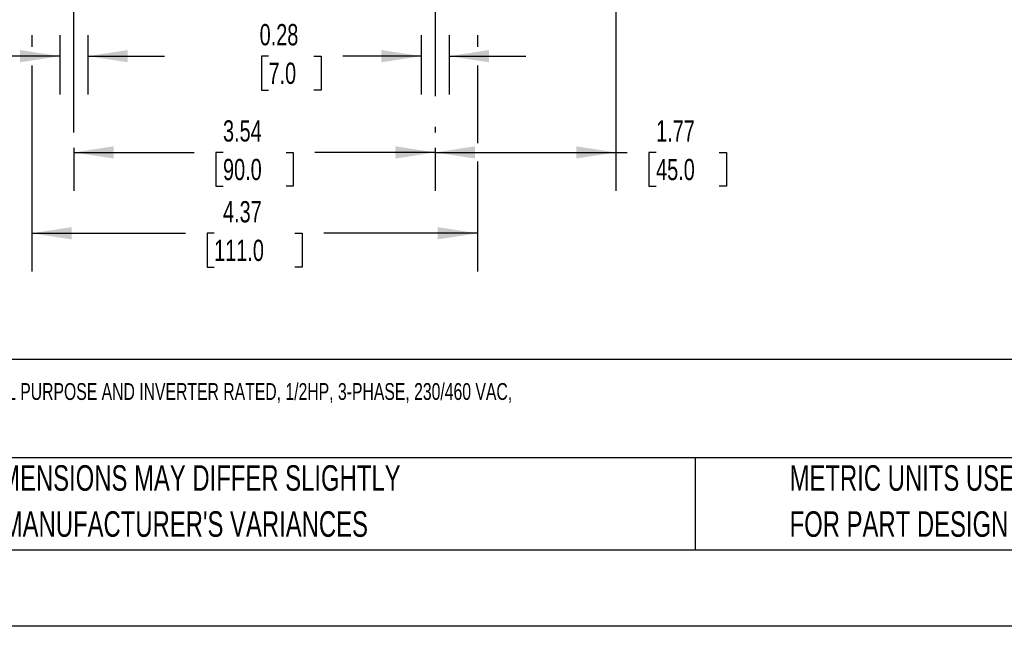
# Model space of a CAD drawing. Header units: inches. Extents: x 0 to 33, y 0 to 25.5.
# Tile 2 of 17: x 7.6 to 17.3, y 0 to 5.9. Entities that reach past the tile are written whole.
import ezdxf

# ---------------------------------------------------------------- set-up
doc = ezdxf.new("R2010")
doc.units = ezdxf.units.IN
doc.header["$LTSCALE"] = 3
doc.header["$MEASUREMENT"] = 0
doc.linetypes.add('CENTERX2', pattern=[0.8, 0.5, -0.1, 0.1, -0.1])
doc.layers.add('CENTER', color=40, linetype='CENTERX2')
doc.layers.add('DIMENSIONS', color=140, linetype='Continuous', lineweight=25)
doc.layers.add('TEXT', color=140, linetype='Continuous', lineweight=25)
doc.styles.add('SLDTEXTSTYLE0', font='TXT', dxfattribs={"width": 0.7})
doc.dimstyles.new('SLDDIMSTYLE0', dxfattribs={"dimtxt": 0.208333, "dimasz": 0.39, "dimexe": 0, "dimexo": 0.0625, "dimgap": 0.052083, "dimtad": 0, "dimtih": 1, "dimtoh": 1, "dimrnd": 1e-09, "dimdsep": 46, "dimtxsty": 'SLDTEXTSTYLE0', "dimsah": 1, "dimcen": 0.09, "dimadec": 0, "dimazin": 2, "dimtfac": 1, "dimtmove": 0, "dimatfit": 0, "dimfxl": 0, "dimfrac": 2, "dimtolj": 1, "dimtzin": 12, "dimarcsym": 0})
doc.dimstyles.new('SLDDIMSTYLE1', dxfattribs={"dimtxt": 0.208333, "dimasz": 0.39, "dimexe": 0, "dimexo": 0.0625, "dimgap": 0.052083, "dimtad": 0, "dimtih": 1, "dimtoh": 1, "dimrnd": 1e-09, "dimzin": 12, "dimdsep": 46, "dimtxsty": 'SLDTEXTSTYLE0', "dimsah": 1, "dimcen": 0.09, "dimadec": 0, "dimazin": 3, "dimtfac": 1, "dimtofl": 0, "dimtmove": 0, "dimatfit": 3, "dimfxl": 0, "dimfrac": 2, "dimtolj": 1, "dimtzin": 12, "dimarcsym": 0})

# ---------------------------------------------------------------- blocks, each defined once
blk = doc.blocks.new('SW_NOTE_0_1')
at = {"layer": 'TEXT', "color": 0, "linetype": 'CENTERX2', "lineweight": 18, "char_height": 0.165, "attachment_point": 1, "style": 'SLDTEXTSTYLE0'}
for s, insert in [('M.G.M. ELECTRIC MOTORS SMX IE2 HIGH EFFICIENCY AC INDUCTION MOTOR, GENERAL PURPOSE AND INVERTER RATED, 1/2HP, 3-PHASE, 230/460 VAC,', (0, 0.2127)), ('1800RPM, TEFC, IEC 71 FRAME, ALUMINUM, RIGID BASE (B3) MOUNT', (0, -0.1323))]:
    blk.add_mtext(s, dxfattribs=dict(at, insert=insert))
blk = doc.blocks.new('SW_NOTE_0_4')
at = {"layer": 'TEXT', "color": 0, "linetype": 'CENTERX2', "lineweight": 18, "char_height": 0.25, "attachment_point": 1, "style": 'SLDTEXTSTYLE0'}
for s, insert in [('PART DIMENSIONS MAY DIFFER SLIGHTLY', (0, 0.3223)), ("DUE TO MANUFACTURER'S VARIANCES", (0, -0.1292))]:
    blk.add_mtext(s, dxfattribs=dict(at, insert=insert))
blk = doc.blocks.new('SW_NOTE_0_7')
at = {"layer": 'TEXT', "color": 0, "linetype": 'CENTERX2', "lineweight": 18, "char_height": 0.25, "attachment_point": 1, "style": 'SLDTEXTSTYLE0'}
for s, insert in [('METRIC UNITS USED', (0, 0.3223)), ('FOR PART DESIGN', (0, -0.1292))]:
    blk.add_mtext(s, dxfattribs=dict(at, insert=insert))
blk = doc.blocks.new('_D')
at = {"layer": 'DIMENSIONS'}
for p, q in [((8.0191, 5.7932), (8.0191, 5.211)), ((8.2947, 5.7932), (8.2947, 5.211)), ((6.4471, 5.5856), (6.3771, 5.5856)), ((6.3771, 5.5856), (6.3771, 5.2543)), ((6.893, 5.5856), (6.963, 5.5856)), ((6.963, 5.5856), (6.963, 5.2543)), ((8.0191, 5.586), (7.1754, 5.586)), ((8.2947, 5.586), (9.0447, 5.586)), ((6.3771, 5.2543), (6.4471, 5.2543)), ((6.963, 5.2543), (6.893, 5.2543))]:
    blk.add_line(p, q, dxfattribs=at)
for points in [[(8.0191, 5.586), (7.6291, 5.646), (7.6291, 5.526)], [(8.2947, 5.586), (8.6847, 5.526), (8.6847, 5.646)]]:
    blk.add_solid(points, dxfattribs=at)
at = {"layer": 'DIMENSIONS', "char_height": 0.20833, "attachment_point": 1, "style": 'SLDTEXTSTYLE0'}
for s, insert in [('0.28', (6.3604, 5.9008)), ('7.0', (6.4471, 5.5228))]:
    blk.add_mtext(s, dxfattribs=dict(at, insert=insert))
blk = doc.blocks.new('_D_1')
at = {"layer": 'DIMENSIONS'}
for p, q in [((11.5624, 5.7932), (11.5624, 5.211)), ((11.838, 5.7932), (11.838, 5.211)), ((10.0649, 5.5856), (9.9949, 5.5856)), ((9.9949, 5.5856), (9.9949, 5.2543)), ((10.5108, 5.5856), (10.5808, 5.5856)), ((10.5808, 5.5856), (10.5808, 5.2543)), ((11.5624, 5.586), (10.7932, 5.586)), ((11.838, 5.586), (12.588, 5.586)), ((9.9949, 5.2543), (10.0649, 5.2543)), ((10.5808, 5.2543), (10.5108, 5.2543))]:
    blk.add_line(p, q, dxfattribs=at)
for points in [[(11.5624, 5.586), (11.1724, 5.646), (11.1724, 5.526)], [(11.838, 5.586), (12.228, 5.526), (12.228, 5.646)]]:
    blk.add_solid(points, dxfattribs=at)
at = {"layer": 'DIMENSIONS', "char_height": 0.20833, "attachment_point": 1, "style": 'SLDTEXTSTYLE0'}
for s, insert in [('0.28', (9.9782, 5.9008)), ('7.0', (10.0649, 5.5228))]:
    blk.add_mtext(s, dxfattribs=dict(at, insert=insert))
blk = doc.blocks.new('_D_2')
at = {"layer": 'DIMENSIONS'}
for p, q in [((7.7435, 5.7932), (7.7435, 5.676)), ((12.1136, 5.7932), (12.1136, 5.676)), ((7.7435, 5.496), (7.7435, 3.476)), ((12.1136, 5.496), (12.1136, 4.733)), ((12.1136, 4.553), (12.1136, 3.476)), ((7.7435, 3.851), (9.2499, 3.851)), ((9.5323, 3.8506), (9.4623, 3.8506)), ((9.4623, 3.8506), (9.4623, 3.5193)), ((10.3248, 3.8506), (10.3948, 3.8506)), ((10.3948, 3.8506), (10.3948, 3.5193)), ((12.1136, 3.851), (10.6073, 3.851)), ((9.4623, 3.5193), (9.5323, 3.5193)), ((10.3948, 3.5193), (10.3248, 3.5193))]:
    blk.add_line(p, q, dxfattribs=at)
for points in [[(7.7435, 3.851), (8.1335, 3.791), (8.1335, 3.911)], [(12.1136, 3.851), (11.7236, 3.911), (11.7236, 3.791)]]:
    blk.add_solid(points, dxfattribs=at)
at = {"layer": 'DIMENSIONS', "char_height": 0.20833, "attachment_point": 1, "style": 'SLDTEXTSTYLE0'}
for s, insert in [('4.37', (9.619, 4.1658)), ('111.0', (9.5323, 3.7878))]:
    blk.add_mtext(s, dxfattribs=dict(at, insert=insert))
blk = doc.blocks.new('_D_3')
at = {"layer": 'DIMENSIONS'}
for p, q in [((13.4719, 8.2539), (13.4719, 4.268)), ((11.7002, 4.6889), (11.7002, 4.268)), ((11.7002, 4.643), (13.4719, 4.643)), ((13.4719, 4.643), (13.5831, 4.643)), ((13.8655, 4.6426), (13.7955, 4.6426)), ((13.7955, 4.6426), (13.7955, 4.3113)), ((14.4847, 4.6426), (14.5547, 4.6426)), ((14.5547, 4.6426), (14.5547, 4.3113)), ((13.7955, 4.3113), (13.8655, 4.3113)), ((14.5547, 4.3113), (14.4847, 4.3113))]:
    blk.add_line(p, q, dxfattribs=at)
for points in [[(11.7002, 4.643), (12.0902, 4.583), (12.0902, 4.703)], [(13.4719, 4.643), (13.0819, 4.703), (13.0819, 4.583)]]:
    blk.add_solid(points, dxfattribs=at)
at = {"layer": 'DIMENSIONS', "char_height": 0.20833, "attachment_point": 1, "style": 'SLDTEXTSTYLE0'}
for s, insert in [('1.77', (13.8655, 4.9578)), ('45.0', (13.8655, 4.5798))]:
    blk.add_mtext(s, dxfattribs=dict(at, insert=insert))
blk = doc.blocks.new('_D_10')
at = {"layer": 'DIMENSIONS'}
for p, q in [((8.1569, 4.6889), (8.1569, 4.268)), ((8.1569, 4.643), (9.3365, 4.643)), ((9.619, 4.6426), (9.549, 4.6426)), ((9.549, 4.6426), (9.549, 4.3113)), ((10.2382, 4.6426), (10.3082, 4.6426)), ((10.3082, 4.6426), (10.3082, 4.3113)), ((11.7002, 4.643), (10.5206, 4.643)), ((11.7002, 4.6889), (11.7002, 4.268)), ((9.549, 4.3113), (9.619, 4.3113)), ((10.3082, 4.3113), (10.2382, 4.3113))]:
    blk.add_line(p, q, dxfattribs=at)
for points in [[(8.1569, 4.643), (8.5469, 4.583), (8.5469, 4.703)], [(11.7002, 4.643), (11.3102, 4.703), (11.3102, 4.583)]]:
    blk.add_solid(points, dxfattribs=at)
at = {"layer": 'DIMENSIONS', "char_height": 0.20833, "attachment_point": 1, "style": 'SLDTEXTSTYLE0'}
for s, insert in [('3.54', (9.619, 4.9578)), ('90.0', (9.619, 4.5798))]:
    blk.add_mtext(s, dxfattribs=dict(at, insert=insert))

msp = doc.modelspace()

# ---------------------------------------------------------------- linework, layer by layer
at = {"color": 7, "linetype": 'Continuous'}
msp.add_line((33.0003, 0.0003), (0.0003, 0.0003), dxfattribs=at)
at = {"layer": 'CENTER'}
for p, q in [((8.1569, 4.8389), (8.1569, 6.6932)), ((11.7002, 6.6932), (11.7002, 4.8389))]:
    msp.add_line(p, q, dxfattribs=at)
at = {"layer": 'TEXT'}
for p, q in [((32.25, 2.6133), (0.75, 2.6133)), ((32.25, 1.65), (0.75, 1.65)), ((14.2496, 1.65), (14.2496, 0.75)), ((0.75, 0.75), (32.25, 0.75))]:
    msp.add_line(p, q, dxfattribs=at)

# ---------------------------------------------------------------- block references
at = {"layer": 'TEXT', "linetype": 'CENTERX2', "lineweight": 18}
for name, p in [('SW_NOTE_0_1', (0.9116, 2.1703)), ('SW_NOTE_0_4', (6.5102, 1.2562)), ('SW_NOTE_0_7', (15.1746, 1.2562))]:
    msp.add_blockref(name, p, dxfattribs=at)

# ---------------------------------------------------------------- dimensions: what is measured, and where the dimension line sits
at = {"layer": 'DIMENSIONS'}
for p1, picture, middle in [((13.4719, 8.4039), '_D_3', (14.1751, 4.643)), ((8.1569, 4.8389), '_D_10', (9.9286, 4.643))]:
    dim = msp.add_linear_dim(base=(11.7002, 4.643), p1=p1, p2=(11.7002, 4.8389), angle=0, dimstyle='SLDDIMSTYLE1', dxfattribs=at)
    dim.commit()
    dim.dimension.update_dxf_attribs({"geometry": picture, "text_midpoint": middle, "dimtype": 160})
for base, p1, p2, dimstyle, picture, middle in [((8.2947, 5.586), (8.0191, 5.9432), (8.2947, 5.9432), 'SLDDIMSTYLE0', '_D', (6.67, 5.586)), ((12.1136, 3.851), (7.7435, 5.9432), (12.1136, 5.9432), 'SLDDIMSTYLE1', '_D_2', (9.9286, 3.851)), ((11.5624, 5.586), (11.838, 5.9432), (11.5624, 5.9432), 'SLDDIMSTYLE0', '_D_1', (10.2879, 5.586))]:
    dim = msp.add_linear_dim(base=base, p1=p1, p2=p2, dimstyle=dimstyle, dxfattribs=at)
    dim.commit()
    dim.dimension.update_dxf_attribs({"geometry": picture, "text_midpoint": middle, "dimtype": 160})

doc.saveas('drawing.dxf')
